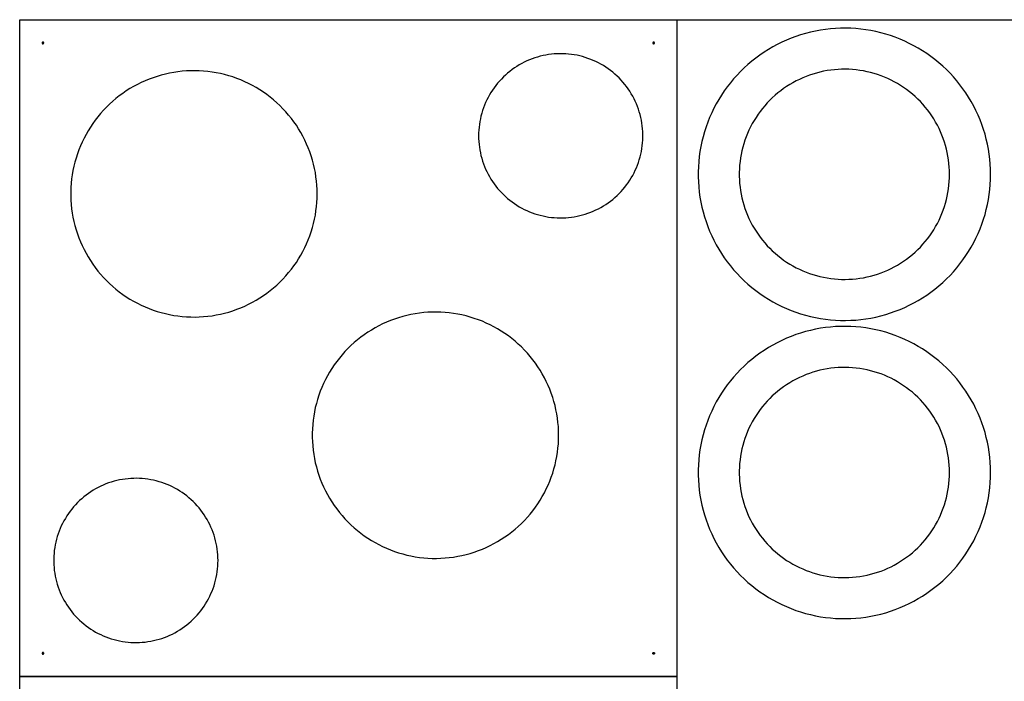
# Model space of a CAD drawing. Header units: millimetres. Extents: x 0 to 120, y 0 to 80.
# Tile 3 of 5: x 0 to 60, y 40 to 80. Entities that reach past the tile are written whole.
import ezdxf

# ---------------------------------------------------------------- set-up
doc = ezdxf.new("R2010")
doc.units = ezdxf.units.MM
doc.header["$MEASUREMENT"] = 0
doc.layers.add('Default', color=18, linetype='Continuous', true_color=0x000000)

msp = doc.modelspace()

# ---------------------------------------------------------------- linework, layer by layer
at = {"layer": 'Default'}
for points in [[(0, 40), (0, 80), (40, 80), (40, 40), (0, 40)], [(0, 40), (0, 80), (40, 80), (40, 40), (0, 40)], [(120, 0), (0, 0), (0, 80), (120, 80), (120, 0)], [(59.094, 70.584), (59.088, 70.893), (59.072, 71.201), (59.046, 71.509), (59.008, 71.815), (58.96, 72.121), (58.901, 72.424), (58.832, 72.725), (58.753, 73.024), (58.663, 73.319), (58.563, 73.611), (58.453, 73.9), (58.333, 74.185), (58.203, 74.465), (58.063, 74.741), (57.914, 75.011), (57.756, 75.277), (57.589, 75.536), (57.412, 75.79), (57.227, 76.037), (57.034, 76.278), (56.832, 76.512), (56.622, 76.739), (56.405, 76.958), (56.18, 77.17), (55.947, 77.374), (55.708, 77.569), (55.463, 77.757), (55.21, 77.935), (54.952, 78.105), (54.688, 78.265), (54.419, 78.417), (54.145, 78.559), (53.865, 78.691), (53.582, 78.814), (53.294, 78.926), (53.003, 79.029), (52.708, 79.121), (52.41, 79.203), (52.11, 79.275), (51.807, 79.336), (51.502, 79.387), (51.196, 79.427), (50.888, 79.456), (50.58, 79.475), (50.271, 79.483), (49.962, 79.481), (49.653, 79.467), (49.345, 79.443), (49.039, 79.408), (48.733, 79.363), (48.429, 79.307), (48.127, 79.24), (47.828, 79.163), (47.532, 79.076), (47.239, 78.979), (46.949, 78.871), (46.663, 78.753), (46.382, 78.626), (46.105, 78.489), (45.833, 78.342), (45.567, 78.186), (45.306, 78.021), (45.05, 77.847), (44.801, 77.664), (44.559, 77.473), (44.323, 77.273), (44.095, 77.065), (43.873, 76.85), (43.66, 76.626), (43.454, 76.396), (43.256, 76.159), (43.067, 75.914), (42.886, 75.664), (42.714, 75.407), (42.551, 75.145), (42.398, 74.877), (42.253, 74.603), (42.119, 74.325), (41.994, 74.043), (41.879, 73.756), (41.773, 73.466), (41.678, 73.172), (41.594, 72.875), (41.519, 72.575), (41.456, 72.273), (41.402, 71.968), (41.359, 71.662), (41.327, 71.355), (41.306, 71.047), (41.295, 70.738), (41.295, 70.429), (41.306, 70.12), (41.327, 69.812), (41.359, 69.505), (41.402, 69.199), (41.456, 68.895), (41.519, 68.592), (41.594, 68.293), (41.678, 67.995), (41.773, 67.701), (41.879, 67.411), (41.994, 67.124), (42.119, 66.842), (42.253, 66.564), (42.398, 66.291), (42.551, 66.023), (42.714, 65.76), (42.886, 65.503), (43.067, 65.253), (43.256, 65.009), (43.454, 64.771), (43.66, 64.541), (43.873, 64.318), (44.095, 64.102), (44.323, 63.894), (44.559, 63.695), (44.801, 63.503), (45.05, 63.32), (45.306, 63.146), (45.567, 62.981), (45.833, 62.825), (46.105, 62.678), (46.382, 62.541), (46.663, 62.414), (46.949, 62.296), (47.239, 62.189), (47.532, 62.091), (47.828, 62.004), (48.127, 61.927), (48.429, 61.86), (48.733, 61.804), (49.039, 61.759), (49.345, 61.724), (49.653, 61.7), (49.962, 61.687), (50.271, 61.684), (50.58, 61.692), (50.888, 61.711), (51.196, 61.74), (51.502, 61.78), (51.807, 61.831), (52.11, 61.892), (52.41, 61.964), (52.708, 62.046), (53.003, 62.139), (53.294, 62.241), (53.582, 62.354), (53.865, 62.476), (54.145, 62.609), (54.419, 62.751), (54.688, 62.902), (54.952, 63.062), (55.21, 63.232), (55.463, 63.411), (55.708, 63.598), (55.947, 63.793), (56.18, 63.997), (56.405, 64.209), (56.622, 64.428), (56.832, 64.655), (57.034, 64.889), (57.227, 65.13), (57.412, 65.377), (57.589, 65.631), (57.756, 65.891), (57.914, 66.156), (58.063, 66.427), (58.203, 66.702), (58.333, 66.983), (58.453, 67.267), (58.563, 67.556), (58.663, 67.848), (58.753, 68.144), (58.832, 68.442), (58.901, 68.743), (58.96, 69.047), (59.008, 69.352), (59.046, 69.658), (59.072, 69.966), (59.088, 70.275), (59.094, 70.584)], [(1.464, 78.586), (1.464, 78.588), (1.464, 78.589), (1.464, 78.591), (1.464, 78.593), (1.463, 78.594), (1.463, 78.596), (1.463, 78.598), (1.462, 78.599), (1.462, 78.601), (1.461, 78.603), (1.461, 78.604), (1.46, 78.606), (1.459, 78.608), (1.458, 78.609), (1.458, 78.611), (1.457, 78.612), (1.456, 78.614), (1.455, 78.615), (1.454, 78.616), (1.453, 78.618), (1.452, 78.619), (1.45, 78.62), (1.449, 78.622), (1.448, 78.623), (1.447, 78.624), (1.445, 78.625), (1.444, 78.626), (1.442, 78.627), (1.441, 78.628), (1.439, 78.629), (1.438, 78.63), (1.436, 78.631), (1.435, 78.631), (1.433, 78.632), (1.432, 78.633), (1.43, 78.633), (1.428, 78.634), (1.427, 78.634), (1.425, 78.635), (1.423, 78.635), (1.422, 78.635), (1.42, 78.635), (1.418, 78.636), (1.416, 78.636), (1.415, 78.636), (1.413, 78.636), (1.411, 78.636), (1.409, 78.636), (1.408, 78.635), (1.406, 78.635), (1.404, 78.635), (1.403, 78.634), (1.401, 78.634), (1.399, 78.633), (1.398, 78.633), (1.396, 78.632), (1.394, 78.632), (1.393, 78.631), (1.391, 78.63), (1.39, 78.629), (1.388, 78.628), (1.387, 78.628), (1.385, 78.627), (1.384, 78.626), (1.383, 78.624), (1.381, 78.623), (1.38, 78.622), (1.379, 78.621), (1.378, 78.62), (1.376, 78.618), (1.375, 78.617), (1.374, 78.616), (1.373, 78.614), (1.372, 78.613), (1.371, 78.611), (1.37, 78.61), (1.37, 78.608), (1.369, 78.607), (1.368, 78.605), (1.367, 78.604), (1.367, 78.602), (1.366, 78.6), (1.366, 78.599), (1.365, 78.597), (1.365, 78.595), (1.365, 78.594), (1.365, 78.592), (1.364, 78.59), (1.364, 78.588), (1.364, 78.587), (1.364, 78.585), (1.364, 78.583), (1.364, 78.581), (1.365, 78.58), (1.365, 78.578), (1.365, 78.576), (1.365, 78.575), (1.366, 78.573), (1.366, 78.571), (1.367, 78.57), (1.367, 78.568), (1.368, 78.566), (1.369, 78.565), (1.37, 78.563), (1.37, 78.562), (1.371, 78.56), (1.372, 78.559), (1.373, 78.557), (1.374, 78.556), (1.375, 78.554), (1.376, 78.553), (1.378, 78.552), (1.379, 78.551), (1.38, 78.549), (1.381, 78.548), (1.383, 78.547), (1.384, 78.546), (1.385, 78.545), (1.387, 78.544), (1.388, 78.543), (1.39, 78.542), (1.391, 78.541), (1.393, 78.541), (1.394, 78.54), (1.396, 78.539), (1.398, 78.539), (1.399, 78.538), (1.401, 78.538), (1.403, 78.537), (1.404, 78.537), (1.406, 78.536), (1.408, 78.536), (1.409, 78.536), (1.411, 78.536), (1.413, 78.536), (1.415, 78.536), (1.416, 78.536), (1.418, 78.536), (1.42, 78.536), (1.422, 78.536), (1.423, 78.537), (1.425, 78.537), (1.427, 78.537), (1.428, 78.538), (1.43, 78.538), (1.432, 78.539), (1.433, 78.54), (1.435, 78.54), (1.436, 78.541), (1.438, 78.542), (1.439, 78.543), (1.441, 78.544), (1.442, 78.544), (1.444, 78.545), (1.445, 78.547), (1.447, 78.548), (1.448, 78.549), (1.449, 78.55), (1.45, 78.551), (1.452, 78.552), (1.453, 78.554), (1.454, 78.555), (1.455, 78.557), (1.456, 78.558), (1.457, 78.559), (1.458, 78.561), (1.458, 78.562), (1.459, 78.564), (1.46, 78.566), (1.461, 78.567), (1.461, 78.569), (1.462, 78.57), (1.462, 78.572), (1.463, 78.574), (1.463, 78.575), (1.463, 78.577), (1.464, 78.579), (1.464, 78.581), (1.464, 78.582), (1.464, 78.584), (1.464, 78.586)], [(1.464, 78.586), (1.464, 78.588), (1.464, 78.589), (1.464, 78.591), (1.464, 78.593), (1.463, 78.594), (1.463, 78.596), (1.463, 78.598), (1.462, 78.599), (1.462, 78.601), (1.461, 78.603), (1.461, 78.604), (1.46, 78.606), (1.459, 78.608), (1.458, 78.609), (1.458, 78.611), (1.457, 78.612), (1.456, 78.614), (1.455, 78.615), (1.454, 78.616), (1.453, 78.618), (1.452, 78.619), (1.45, 78.62), (1.449, 78.622), (1.448, 78.623), (1.447, 78.624), (1.445, 78.625), (1.444, 78.626), (1.442, 78.627), (1.441, 78.628), (1.439, 78.629), (1.438, 78.63), (1.436, 78.631), (1.435, 78.631), (1.433, 78.632), (1.432, 78.633), (1.43, 78.633), (1.428, 78.634), (1.427, 78.634), (1.425, 78.635), (1.423, 78.635), (1.422, 78.635), (1.42, 78.635), (1.418, 78.636), (1.416, 78.636), (1.415, 78.636), (1.413, 78.636), (1.411, 78.636), (1.409, 78.636), (1.408, 78.635), (1.406, 78.635), (1.404, 78.635), (1.403, 78.634), (1.401, 78.634), (1.399, 78.633), (1.398, 78.633), (1.396, 78.632), (1.394, 78.632), (1.393, 78.631), (1.391, 78.63), (1.39, 78.629), (1.388, 78.628), (1.387, 78.628), (1.385, 78.627), (1.384, 78.626), (1.383, 78.624), (1.381, 78.623), (1.38, 78.622), (1.379, 78.621), (1.378, 78.62), (1.376, 78.618), (1.375, 78.617), (1.374, 78.616), (1.373, 78.614), (1.372, 78.613), (1.371, 78.611), (1.37, 78.61), (1.37, 78.608), (1.369, 78.607), (1.368, 78.605), (1.367, 78.604), (1.367, 78.602), (1.366, 78.6), (1.366, 78.599), (1.365, 78.597), (1.365, 78.595), (1.365, 78.594), (1.365, 78.592), (1.364, 78.59), (1.364, 78.588), (1.364, 78.587), (1.364, 78.585), (1.364, 78.583), (1.364, 78.581), (1.365, 78.58), (1.365, 78.578), (1.365, 78.576), (1.365, 78.575), (1.366, 78.573), (1.366, 78.571), (1.367, 78.57), (1.367, 78.568), (1.368, 78.566), (1.369, 78.565), (1.37, 78.563), (1.37, 78.562), (1.371, 78.56), (1.372, 78.559), (1.373, 78.557), (1.374, 78.556), (1.375, 78.554), (1.376, 78.553), (1.378, 78.552), (1.379, 78.551), (1.38, 78.549), (1.381, 78.548), (1.383, 78.547), (1.384, 78.546), (1.385, 78.545), (1.387, 78.544), (1.388, 78.543), (1.39, 78.542), (1.391, 78.541), (1.393, 78.541), (1.394, 78.54), (1.396, 78.539), (1.398, 78.539), (1.399, 78.538), (1.401, 78.538), (1.403, 78.537), (1.404, 78.537), (1.406, 78.536), (1.408, 78.536), (1.409, 78.536), (1.411, 78.536), (1.413, 78.536), (1.415, 78.536), (1.416, 78.536), (1.418, 78.536), (1.42, 78.536), (1.422, 78.536), (1.423, 78.537), (1.425, 78.537), (1.427, 78.537), (1.428, 78.538), (1.43, 78.538), (1.432, 78.539), (1.433, 78.54), (1.435, 78.54), (1.436, 78.541), (1.438, 78.542), (1.439, 78.543), (1.441, 78.544), (1.442, 78.544), (1.444, 78.545), (1.445, 78.547), (1.447, 78.548), (1.448, 78.549), (1.449, 78.55), (1.45, 78.551), (1.452, 78.552), (1.453, 78.554), (1.454, 78.555), (1.455, 78.557), (1.456, 78.558), (1.457, 78.559), (1.458, 78.561), (1.458, 78.562), (1.459, 78.564), (1.46, 78.566), (1.461, 78.567), (1.461, 78.569), (1.462, 78.57), (1.462, 78.572), (1.463, 78.574), (1.463, 78.575), (1.463, 78.577), (1.464, 78.579), (1.464, 78.581), (1.464, 78.582), (1.464, 78.584), (1.464, 78.586)], [(38.636, 78.586), (38.636, 78.588), (38.636, 78.589), (38.636, 78.591), (38.635, 78.593), (38.635, 78.594), (38.635, 78.596), (38.634, 78.598), (38.634, 78.599), (38.633, 78.601), (38.633, 78.603), (38.632, 78.604), (38.632, 78.606), (38.631, 78.608), (38.63, 78.609), (38.629, 78.611), (38.628, 78.612), (38.627, 78.614), (38.626, 78.615), (38.625, 78.616), (38.624, 78.618), (38.623, 78.619), (38.622, 78.62), (38.621, 78.622), (38.619, 78.623), (38.618, 78.624), (38.617, 78.625), (38.615, 78.626), (38.614, 78.627), (38.613, 78.628), (38.611, 78.629), (38.61, 78.63), (38.608, 78.631), (38.606, 78.631), (38.605, 78.632), (38.603, 78.633), (38.602, 78.633), (38.6, 78.634), (38.598, 78.634), (38.597, 78.635), (38.595, 78.635), (38.593, 78.635), (38.591, 78.635), (38.59, 78.636), (38.588, 78.636), (38.586, 78.636), (38.584, 78.636), (38.583, 78.636), (38.581, 78.636), (38.579, 78.635), (38.578, 78.635), (38.576, 78.635), (38.574, 78.634), (38.572, 78.634), (38.571, 78.633), (38.569, 78.633), (38.568, 78.632), (38.566, 78.632), (38.564, 78.631), (38.563, 78.63), (38.561, 78.629), (38.56, 78.628), (38.558, 78.628), (38.557, 78.627), (38.555, 78.626), (38.554, 78.624), (38.553, 78.623), (38.552, 78.622), (38.55, 78.621), (38.549, 78.62), (38.548, 78.618), (38.547, 78.617), (38.546, 78.616), (38.545, 78.614), (38.544, 78.613), (38.543, 78.611), (38.542, 78.61), (38.541, 78.608), (38.54, 78.607), (38.54, 78.605), (38.539, 78.604), (38.538, 78.602), (38.538, 78.6), (38.537, 78.599), (38.537, 78.597), (38.537, 78.595), (38.536, 78.594), (38.536, 78.592), (38.536, 78.59), (38.536, 78.588), (38.536, 78.587), (38.536, 78.585), (38.536, 78.583), (38.536, 78.581), (38.536, 78.58), (38.536, 78.578), (38.537, 78.576), (38.537, 78.575), (38.537, 78.573), (38.538, 78.571), (38.538, 78.57), (38.539, 78.568), (38.54, 78.566), (38.54, 78.565), (38.541, 78.563), (38.542, 78.562), (38.543, 78.56), (38.544, 78.559), (38.545, 78.557), (38.546, 78.556), (38.547, 78.554), (38.548, 78.553), (38.549, 78.552), (38.55, 78.551), (38.552, 78.549), (38.553, 78.548), (38.554, 78.547), (38.555, 78.546), (38.557, 78.545), (38.558, 78.544), (38.56, 78.543), (38.561, 78.542), (38.563, 78.541), (38.564, 78.541), (38.566, 78.54), (38.568, 78.539), (38.569, 78.539), (38.571, 78.538), (38.572, 78.538), (38.574, 78.537), (38.576, 78.537), (38.578, 78.536), (38.579, 78.536), (38.581, 78.536), (38.583, 78.536), (38.584, 78.536), (38.586, 78.536), (38.588, 78.536), (38.59, 78.536), (38.591, 78.536), (38.593, 78.536), (38.595, 78.537), (38.597, 78.537), (38.598, 78.537), (38.6, 78.538), (38.602, 78.538), (38.603, 78.539), (38.605, 78.54), (38.606, 78.54), (38.608, 78.541), (38.61, 78.542), (38.611, 78.543), (38.613, 78.544), (38.614, 78.544), (38.615, 78.545), (38.617, 78.547), (38.618, 78.548), (38.619, 78.549), (38.621, 78.55), (38.622, 78.551), (38.623, 78.552), (38.624, 78.554), (38.625, 78.555), (38.626, 78.557), (38.627, 78.558), (38.628, 78.559), (38.629, 78.561), (38.63, 78.562), (38.631, 78.564), (38.632, 78.566), (38.632, 78.567), (38.633, 78.569), (38.633, 78.57), (38.634, 78.572), (38.634, 78.574), (38.635, 78.575), (38.635, 78.577), (38.635, 78.579), (38.636, 78.581), (38.636, 78.582), (38.636, 78.584), (38.636, 78.586)], [(27.929, 72.929), (27.932, 72.755), (27.941, 72.582), (27.956, 72.409), (27.977, 72.237), (28.004, 72.065), (28.037, 71.895), (28.076, 71.726), (28.121, 71.558), (28.171, 71.392), (28.227, 71.228), (28.289, 71.066), (28.357, 70.906), (28.429, 70.748), (28.508, 70.594), (28.592, 70.441), (28.681, 70.292), (28.775, 70.147), (28.874, 70.004), (28.978, 69.865), (29.086, 69.73), (29.2, 69.598), (29.318, 69.471), (29.44, 69.348), (29.566, 69.229), (29.697, 69.114), (29.831, 69.004), (29.969, 68.899), (30.111, 68.799), (30.256, 68.704), (30.404, 68.613), (30.555, 68.528), (30.709, 68.449), (30.866, 68.374), (31.026, 68.305), (31.187, 68.242), (31.351, 68.184), (31.516, 68.133), (31.684, 68.086), (31.853, 68.046), (32.023, 68.012), (32.194, 67.983), (32.366, 67.961), (32.539, 67.944), (32.712, 67.934), (32.886, 67.929), (33.059, 67.931), (33.232, 67.938), (33.406, 67.952), (33.578, 67.971), (33.75, 67.997), (33.92, 68.028), (34.09, 68.066), (34.258, 68.109), (34.424, 68.158), (34.589, 68.213), (34.752, 68.273), (34.912, 68.339), (35.07, 68.411), (35.226, 68.488), (35.379, 68.57), (35.528, 68.658), (35.675, 68.751), (35.818, 68.848), (35.958, 68.951), (36.095, 69.059), (36.227, 69.171), (36.355, 69.288), (36.48, 69.409), (36.6, 69.534), (36.715, 69.664), (36.826, 69.797), (36.933, 69.934), (37.034, 70.075), (37.131, 70.219), (37.222, 70.367), (37.309, 70.517), (37.39, 70.671), (37.466, 70.827), (37.536, 70.985), (37.6, 71.147), (37.659, 71.31), (37.713, 71.475), (37.76, 71.642), (37.802, 71.81), (37.838, 71.98), (37.868, 72.151), (37.892, 72.323), (37.91, 72.496), (37.922, 72.669), (37.928, 72.842), (37.928, 73.016), (37.922, 73.189), (37.91, 73.362), (37.892, 73.535), (37.868, 73.707), (37.838, 73.878), (37.802, 74.048), (37.76, 74.216), (37.713, 74.383), (37.659, 74.548), (37.6, 74.711), (37.536, 74.872), (37.466, 75.031), (37.39, 75.187), (37.309, 75.341), (37.222, 75.491), (37.131, 75.639), (37.034, 75.783), (36.933, 75.924), (36.826, 76.061), (36.715, 76.194), (36.6, 76.324), (36.48, 76.449), (36.355, 76.57), (36.227, 76.687), (36.095, 76.799), (35.958, 76.907), (35.818, 77.009), (35.675, 77.107), (35.528, 77.2), (35.379, 77.288), (35.226, 77.37), (35.07, 77.447), (34.912, 77.519), (34.752, 77.585), (34.589, 77.645), (34.424, 77.7), (34.258, 77.749), (34.09, 77.792), (33.92, 77.83), (33.75, 77.861), (33.578, 77.887), (33.406, 77.906), (33.232, 77.92), (33.059, 77.927), (32.886, 77.929), (32.712, 77.924), (32.539, 77.914), (32.366, 77.897), (32.194, 77.875), (32.023, 77.846), (31.853, 77.812), (31.684, 77.771), (31.516, 77.725), (31.351, 77.673), (31.187, 77.616), (31.026, 77.552), (30.866, 77.484), (30.709, 77.409), (30.555, 77.33), (30.404, 77.245), (30.256, 77.154), (30.111, 77.059), (29.969, 76.959), (29.831, 76.854), (29.697, 76.744), (29.566, 76.629), (29.44, 76.51), (29.318, 76.387), (29.2, 76.26), (29.086, 76.128), (28.978, 75.993), (28.874, 75.854), (28.775, 75.711), (28.681, 75.565), (28.592, 75.416), (28.508, 75.264), (28.429, 75.11), (28.357, 74.952), (28.289, 74.792), (28.227, 74.63), (28.171, 74.466), (28.121, 74.3), (28.076, 74.132), (28.037, 73.963), (28.004, 73.792), (27.977, 73.621), (27.956, 73.449), (27.941, 73.276), (27.932, 73.102), (27.929, 72.929)], [(18.107, 69.393), (18.102, 69.654), (18.089, 69.914), (18.066, 70.173), (18.034, 70.431), (17.994, 70.689), (17.945, 70.944), (17.886, 71.198), (17.819, 71.45), (17.744, 71.699), (17.659, 71.945), (17.566, 72.188), (17.465, 72.428), (17.356, 72.664), (17.238, 72.897), (17.113, 73.125), (16.979, 73.348), (16.838, 73.567), (16.689, 73.781), (16.534, 73.989), (16.37, 74.192), (16.2, 74.389), (16.024, 74.58), (15.84, 74.765), (15.651, 74.944), (15.455, 75.115), (15.254, 75.28), (15.047, 75.438), (14.834, 75.588), (14.617, 75.731), (14.394, 75.867), (14.167, 75.994), (13.936, 76.114), (13.701, 76.225), (13.462, 76.329), (13.219, 76.424), (12.974, 76.51), (12.725, 76.588), (12.474, 76.657), (12.221, 76.718), (11.966, 76.769), (11.709, 76.812), (11.451, 76.846), (11.192, 76.871), (10.932, 76.886), (10.672, 76.893), (10.411, 76.891), (10.151, 76.88), (9.892, 76.859), (9.633, 76.83), (9.376, 76.792), (9.119, 76.744), (8.865, 76.688), (8.613, 76.624), (8.363, 76.55), (8.116, 76.468), (7.872, 76.377), (7.632, 76.278), (7.394, 76.171), (7.161, 76.055), (6.932, 75.932), (6.707, 75.8), (6.487, 75.661), (6.272, 75.514), (6.062, 75.36), (5.858, 75.199), (5.659, 75.03), (5.467, 74.855), (5.28, 74.674), (5.1, 74.486), (4.927, 74.291), (4.76, 74.091), (4.601, 73.886), (4.448, 73.674), (4.304, 73.458), (4.166, 73.237), (4.037, 73.011), (3.915, 72.781), (3.802, 72.547), (3.696, 72.309), (3.599, 72.067), (3.511, 71.822), (3.431, 71.574), (3.359, 71.324), (3.297, 71.071), (3.243, 70.817), (3.198, 70.56), (3.162, 70.302), (3.135, 70.043), (3.117, 69.784), (3.108, 69.524), (3.108, 69.263), (3.117, 69.003), (3.135, 68.743), (3.162, 68.484), (3.198, 68.227), (3.243, 67.97), (3.297, 67.715), (3.359, 67.463), (3.431, 67.212), (3.511, 66.965), (3.599, 66.72), (3.696, 66.478), (3.802, 66.24), (3.915, 66.006), (4.037, 65.776), (4.166, 65.55), (4.304, 65.329), (4.448, 65.112), (4.601, 64.901), (4.76, 64.695), (4.927, 64.495), (5.1, 64.301), (5.28, 64.113), (5.467, 63.931), (5.659, 63.756), (5.858, 63.588), (6.062, 63.427), (6.272, 63.273), (6.487, 63.126), (6.707, 62.987), (6.932, 62.855), (7.161, 62.732), (7.394, 62.616), (7.632, 62.509), (7.872, 62.41), (8.116, 62.319), (8.363, 62.237), (8.613, 62.163), (8.865, 62.098), (9.119, 62.042), (9.376, 61.995), (9.633, 61.957), (9.892, 61.928), (10.151, 61.907), (10.411, 61.896), (10.672, 61.894), (10.932, 61.9), (11.192, 61.916), (11.451, 61.941), (11.709, 61.975), (11.966, 62.018), (12.221, 62.069), (12.474, 62.13), (12.725, 62.199), (12.974, 62.277), (13.219, 62.363), (13.462, 62.458), (13.701, 62.561), (13.936, 62.673), (14.167, 62.792), (14.394, 62.92), (14.617, 63.055), (14.834, 63.198), (15.047, 63.349), (15.254, 63.507), (15.455, 63.671), (15.651, 63.843), (15.84, 64.022), (16.024, 64.206), (16.2, 64.398), (16.37, 64.595), (16.534, 64.798), (16.689, 65.006), (16.838, 65.22), (16.979, 65.439), (17.113, 65.662), (17.238, 65.89), (17.356, 66.123), (17.465, 66.359), (17.566, 66.599), (17.659, 66.842), (17.744, 67.088), (17.819, 67.337), (17.886, 67.589), (17.945, 67.843), (17.994, 68.098), (18.034, 68.355), (18.066, 68.614), (18.089, 68.873), (18.102, 69.133), (18.107, 69.393)], [(56.594, 70.584), (56.59, 70.806), (56.578, 71.028), (56.559, 71.249), (56.532, 71.469), (56.498, 71.689), (56.456, 71.907), (56.406, 72.124), (56.349, 72.338), (56.284, 72.551), (56.212, 72.761), (56.133, 72.969), (56.047, 73.173), (55.953, 73.375), (55.853, 73.573), (55.746, 73.768), (55.632, 73.958), (55.511, 74.145), (55.385, 74.327), (55.251, 74.505), (55.112, 74.679), (54.967, 74.847), (54.816, 75.01), (54.66, 75.168), (54.498, 75.32), (54.331, 75.466), (54.159, 75.607), (53.983, 75.742), (53.801, 75.87), (53.616, 75.992), (53.426, 76.108), (53.232, 76.216), (53.035, 76.318), (52.834, 76.414), (52.63, 76.502), (52.423, 76.583), (52.214, 76.657), (52.002, 76.723), (51.788, 76.782), (51.572, 76.834), (51.354, 76.878), (51.135, 76.914), (50.914, 76.943), (50.693, 76.964), (50.471, 76.978), (50.249, 76.983), (50.027, 76.981), (49.805, 76.972), (49.584, 76.954), (49.363, 76.929), (49.143, 76.897), (48.925, 76.857), (48.708, 76.809), (48.493, 76.753), (48.28, 76.691), (48.069, 76.621), (47.861, 76.543), (47.655, 76.459), (47.453, 76.367), (47.254, 76.268), (47.058, 76.163), (46.866, 76.051), (46.679, 75.932), (46.495, 75.807), (46.316, 75.675), (46.142, 75.537), (45.972, 75.394), (45.808, 75.244), (45.649, 75.089), (45.495, 74.929), (45.347, 74.763), (45.205, 74.593), (45.069, 74.417), (44.939, 74.237), (44.815, 74.052), (44.698, 73.863), (44.588, 73.671), (44.484, 73.474), (44.387, 73.274), (44.297, 73.071), (44.214, 72.865), (44.139, 72.656), (44.07, 72.445), (44.01, 72.231), (43.956, 72.015), (43.91, 71.798), (43.872, 71.579), (43.841, 71.359), (43.818, 71.138), (43.802, 70.917), (43.795, 70.695), (43.795, 70.473), (43.802, 70.251), (43.818, 70.029), (43.841, 69.808), (43.872, 69.588), (43.91, 69.369), (43.956, 69.152), (44.01, 68.936), (44.07, 68.722), (44.139, 68.511), (44.214, 68.302), (44.297, 68.096), (44.387, 67.893), (44.484, 67.693), (44.588, 67.497), (44.698, 67.304), (44.815, 67.115), (44.939, 66.93), (45.069, 66.75), (45.205, 66.575), (45.347, 66.404), (45.495, 66.238), (45.649, 66.078), (45.808, 65.923), (45.972, 65.773), (46.142, 65.63), (46.316, 65.492), (46.495, 65.361), (46.679, 65.235), (46.866, 65.117), (47.058, 65.004), (47.254, 64.899), (47.453, 64.8), (47.655, 64.709), (47.861, 64.624), (48.069, 64.547), (48.28, 64.477), (48.493, 64.414), (48.708, 64.359), (48.925, 64.311), (49.143, 64.27), (49.363, 64.238), (49.584, 64.213), (49.805, 64.195), (50.027, 64.186), (50.249, 64.184), (50.471, 64.19), (50.693, 64.203), (50.914, 64.224), (51.135, 64.253), (51.354, 64.29), (51.572, 64.334), (51.788, 64.385), (52.002, 64.444), (52.214, 64.511), (52.423, 64.585), (52.63, 64.666), (52.834, 64.754), (53.035, 64.849), (53.232, 64.951), (53.426, 65.06), (53.616, 65.175), (53.801, 65.297), (53.983, 65.426), (54.159, 65.56), (54.331, 65.701), (54.498, 65.847), (54.66, 66), (54.816, 66.157), (54.967, 66.32), (55.112, 66.489), (55.251, 66.662), (55.385, 66.84), (55.511, 67.022), (55.632, 67.209), (55.746, 67.4), (55.853, 67.594), (55.953, 67.792), (56.047, 67.994), (56.133, 68.199), (56.212, 68.406), (56.284, 68.616), (56.349, 68.829), (56.406, 69.044), (56.456, 69.26), (56.498, 69.478), (56.532, 69.698), (56.559, 69.918), (56.578, 70.14), (56.59, 70.362), (56.594, 70.584)], [(32.803, 54.697), (32.799, 54.957), (32.785, 55.217), (32.763, 55.476), (32.731, 55.735), (32.691, 55.992), (32.641, 56.248), (32.583, 56.501), (32.516, 56.753), (32.44, 57.002), (32.356, 57.248), (32.263, 57.491), (32.162, 57.731), (32.052, 57.968), (31.935, 58.2), (31.809, 58.428), (31.676, 58.651), (31.535, 58.87), (31.386, 59.084), (31.23, 59.292), (31.067, 59.495), (30.897, 59.693), (30.72, 59.884), (30.537, 60.069), (30.348, 60.247), (30.152, 60.419), (29.95, 60.584), (29.743, 60.741), (29.531, 60.892), (29.313, 61.035), (29.091, 61.17), (28.864, 61.298), (28.633, 61.417), (28.397, 61.529), (28.158, 61.632), (27.916, 61.727), (27.67, 61.813), (27.422, 61.891), (27.171, 61.96), (26.918, 62.021), (26.663, 62.072), (26.406, 62.115), (26.148, 62.149), (25.888, 62.174), (25.629, 62.19), (25.368, 62.196), (25.108, 62.194), (24.848, 62.183), (24.588, 62.163), (24.33, 62.133), (24.072, 62.095), (23.816, 62.048), (23.562, 61.992), (23.31, 61.927), (23.06, 61.853), (22.813, 61.771), (22.569, 61.681), (22.328, 61.581), (22.091, 61.474), (21.858, 61.358), (21.629, 61.235), (21.404, 61.103), (21.184, 60.964), (20.969, 60.817), (20.759, 60.663), (20.555, 60.502), (20.356, 60.334), (20.164, 60.159), (19.977, 59.977), (19.797, 59.789), (19.624, 59.595), (19.457, 59.395), (19.297, 59.189), (19.145, 58.978), (19, 58.761), (18.863, 58.54), (18.734, 58.314), (18.612, 58.084), (18.498, 57.85), (18.393, 57.612), (18.296, 57.37), (18.207, 57.125), (18.127, 56.878), (18.056, 56.627), (17.993, 56.375), (17.94, 56.12), (17.895, 55.864), (17.859, 55.606), (17.832, 55.347), (17.813, 55.087), (17.804, 54.827), (17.804, 54.567), (17.813, 54.306), (17.832, 54.047), (17.859, 53.788), (17.895, 53.53), (17.94, 53.273), (17.993, 53.019), (18.056, 52.766), (18.127, 52.516), (18.207, 52.268), (18.296, 52.023), (18.393, 51.782), (18.498, 51.543), (18.612, 51.309), (18.734, 51.079), (18.863, 50.853), (19, 50.632), (19.145, 50.416), (19.297, 50.204), (19.457, 49.999), (19.624, 49.799), (19.797, 49.604), (19.977, 49.416), (20.164, 49.235), (20.356, 49.06), (20.555, 48.891), (20.759, 48.73), (20.969, 48.576), (21.184, 48.429), (21.404, 48.29), (21.629, 48.159), (21.858, 48.035), (22.091, 47.919), (22.328, 47.812), (22.569, 47.713), (22.813, 47.622), (23.06, 47.54), (23.31, 47.466), (23.562, 47.402), (23.816, 47.346), (24.072, 47.298), (24.33, 47.26), (24.588, 47.231), (24.848, 47.211), (25.108, 47.199), (25.368, 47.197), (25.629, 47.204), (25.888, 47.22), (26.148, 47.244), (26.406, 47.278), (26.663, 47.321), (26.918, 47.373), (27.171, 47.433), (27.422, 47.502), (27.67, 47.58), (27.916, 47.666), (28.158, 47.761), (28.397, 47.865), (28.633, 47.976), (28.864, 48.096), (29.091, 48.223), (29.313, 48.359), (29.531, 48.502), (29.743, 48.652), (29.95, 48.81), (30.152, 48.975), (30.348, 49.146), (30.537, 49.325), (30.72, 49.51), (30.897, 49.701), (31.067, 49.898), (31.23, 50.101), (31.386, 50.309), (31.535, 50.523), (31.676, 50.742), (31.809, 50.966), (31.935, 51.194), (32.052, 51.426), (32.162, 51.662), (32.263, 51.902), (32.356, 52.145), (32.44, 52.391), (32.516, 52.641), (32.583, 52.892), (32.641, 53.146), (32.691, 53.401), (32.731, 53.659), (32.763, 53.917), (32.785, 54.176), (32.799, 54.436), (32.803, 54.697)], [(59.094, 52.426), (59.088, 52.735), (59.072, 53.043), (59.046, 53.351), (59.008, 53.658), (58.96, 53.963), (58.901, 54.266), (58.832, 54.567), (58.753, 54.866), (58.663, 55.161), (58.563, 55.454), (58.453, 55.742), (58.333, 56.027), (58.203, 56.307), (58.063, 56.583), (57.914, 56.853), (57.756, 57.119), (57.589, 57.378), (57.412, 57.632), (57.227, 57.879), (57.034, 58.12), (56.832, 58.354), (56.622, 58.581), (56.405, 58.8), (56.18, 59.012), (55.947, 59.216), (55.708, 59.411), (55.463, 59.599), (55.21, 59.777), (54.952, 59.947), (54.688, 60.107), (54.419, 60.259), (54.145, 60.401), (53.865, 60.533), (53.582, 60.656), (53.294, 60.768), (53.003, 60.871), (52.708, 60.963), (52.41, 61.045), (52.11, 61.117), (51.807, 61.178), (51.502, 61.229), (51.196, 61.269), (50.888, 61.299), (50.58, 61.317), (50.271, 61.325), (49.962, 61.323), (49.653, 61.309), (49.345, 61.285), (49.039, 61.25), (48.733, 61.205), (48.429, 61.149), (48.127, 61.083), (47.828, 61.006), (47.532, 60.918), (47.239, 60.821), (46.949, 60.713), (46.663, 60.596), (46.382, 60.468), (46.105, 60.331), (45.833, 60.184), (45.567, 60.028), (45.306, 59.863), (45.05, 59.689), (44.801, 59.506), (44.559, 59.315), (44.323, 59.115), (44.095, 58.907), (43.873, 58.692), (43.66, 58.468), (43.454, 58.238), (43.256, 58.001), (43.067, 57.756), (42.886, 57.506), (42.714, 57.249), (42.551, 56.987), (42.398, 56.719), (42.253, 56.446), (42.119, 56.168), (41.994, 55.885), (41.879, 55.598), (41.773, 55.308), (41.678, 55.014), (41.594, 54.717), (41.519, 54.417), (41.456, 54.115), (41.402, 53.81), (41.359, 53.504), (41.327, 53.197), (41.306, 52.889), (41.295, 52.58), (41.295, 52.271), (41.306, 51.962), (41.327, 51.654), (41.359, 51.347), (41.402, 51.041), (41.456, 50.737), (41.519, 50.435), (41.594, 50.135), (41.678, 49.838), (41.773, 49.544), (41.879, 49.253), (41.994, 48.966), (42.119, 48.684), (42.253, 48.406), (42.398, 48.133), (42.551, 47.865), (42.714, 47.602), (42.886, 47.346), (43.067, 47.095), (43.256, 46.851), (43.454, 46.613), (43.66, 46.383), (43.873, 46.16), (44.095, 45.944), (44.323, 45.736), (44.559, 45.537), (44.801, 45.345), (45.05, 45.162), (45.306, 44.988), (45.567, 44.823), (45.833, 44.667), (46.105, 44.52), (46.382, 44.383), (46.663, 44.256), (46.949, 44.138), (47.239, 44.031), (47.532, 43.933), (47.828, 43.846), (48.127, 43.769), (48.429, 43.702), (48.733, 43.646), (49.039, 43.601), (49.345, 43.566), (49.653, 43.542), (49.962, 43.529), (50.271, 43.526), (50.58, 43.534), (50.888, 43.553), (51.196, 43.582), (51.502, 43.622), (51.807, 43.673), (52.11, 43.734), (52.41, 43.806), (52.708, 43.888), (53.003, 43.981), (53.294, 44.083), (53.582, 44.196), (53.865, 44.318), (54.145, 44.451), (54.419, 44.593), (54.688, 44.744), (54.952, 44.905), (55.21, 45.074), (55.463, 45.253), (55.708, 45.44), (55.947, 45.636), (56.18, 45.839), (56.405, 46.051), (56.622, 46.27), (56.832, 46.497), (57.034, 46.731), (57.227, 46.972), (57.412, 47.219), (57.589, 47.473), (57.756, 47.733), (57.914, 47.998), (58.063, 48.269), (58.203, 48.544), (58.333, 48.825), (58.453, 49.109), (58.563, 49.398), (58.663, 49.69), (58.753, 49.986), (58.832, 50.284), (58.901, 50.585), (58.96, 50.889), (59.008, 51.194), (59.046, 51.501), (59.072, 51.808), (59.088, 52.117), (59.094, 52.426)], [(56.594, 52.426), (56.59, 52.648), (56.578, 52.87), (56.559, 53.091), (56.532, 53.312), (56.498, 53.531), (56.456, 53.749), (56.406, 53.966), (56.349, 54.18), (56.284, 54.393), (56.212, 54.603), (56.133, 54.811), (56.047, 55.015), (55.953, 55.217), (55.853, 55.415), (55.746, 55.61), (55.632, 55.8), (55.511, 55.987), (55.385, 56.17), (55.251, 56.347), (55.112, 56.521), (54.967, 56.689), (54.816, 56.852), (54.66, 57.01), (54.498, 57.162), (54.331, 57.309), (54.159, 57.449), (53.983, 57.584), (53.801, 57.712), (53.616, 57.834), (53.426, 57.95), (53.232, 58.059), (53.035, 58.161), (52.834, 58.256), (52.63, 58.344), (52.423, 58.425), (52.214, 58.499), (52.002, 58.565), (51.788, 58.624), (51.572, 58.676), (51.354, 58.72), (51.135, 58.756), (50.914, 58.785), (50.693, 58.806), (50.471, 58.82), (50.249, 58.825), (50.027, 58.824), (49.805, 58.814), (49.584, 58.797), (49.363, 58.772), (49.143, 58.739), (48.925, 58.699), (48.708, 58.651), (48.493, 58.596), (48.28, 58.533), (48.069, 58.463), (47.861, 58.385), (47.655, 58.301), (47.453, 58.209), (47.254, 58.11), (47.058, 58.005), (46.866, 57.893), (46.679, 57.774), (46.495, 57.649), (46.316, 57.517), (46.142, 57.38), (45.972, 57.236), (45.808, 57.087), (45.649, 56.932), (45.495, 56.771), (45.347, 56.605), (45.205, 56.435), (45.069, 56.259), (44.939, 56.079), (44.815, 55.894), (44.698, 55.706), (44.588, 55.513), (44.484, 55.316), (44.387, 55.116), (44.297, 54.913), (44.214, 54.707), (44.139, 54.498), (44.07, 54.287), (44.01, 54.073), (43.956, 53.858), (43.91, 53.64), (43.872, 53.421), (43.841, 53.201), (43.818, 52.98), (43.802, 52.759), (43.795, 52.537), (43.795, 52.315), (43.802, 52.093), (43.818, 51.871), (43.841, 51.65), (43.872, 51.43), (43.91, 51.211), (43.956, 50.994), (44.01, 50.778), (44.07, 50.565), (44.139, 50.353), (44.214, 50.144), (44.297, 49.938), (44.387, 49.735), (44.484, 49.535), (44.588, 49.339), (44.698, 49.146), (44.815, 48.957), (44.939, 48.773), (45.069, 48.592), (45.205, 48.417), (45.347, 48.246), (45.495, 48.08), (45.649, 47.92), (45.808, 47.765), (45.972, 47.615), (46.142, 47.472), (46.316, 47.334), (46.495, 47.203), (46.679, 47.077), (46.866, 46.959), (47.058, 46.846), (47.254, 46.741), (47.453, 46.642), (47.655, 46.551), (47.861, 46.466), (48.069, 46.389), (48.28, 46.319), (48.493, 46.256), (48.708, 46.201), (48.925, 46.153), (49.143, 46.113), (49.363, 46.08), (49.584, 46.055), (49.805, 46.038), (50.027, 46.028), (50.249, 46.026), (50.471, 46.032), (50.693, 46.045), (50.914, 46.066), (51.135, 46.095), (51.354, 46.132), (51.572, 46.176), (51.788, 46.227), (52.002, 46.286), (52.214, 46.353), (52.423, 46.427), (52.63, 46.508), (52.834, 46.596), (53.035, 46.691), (53.232, 46.793), (53.426, 46.902), (53.616, 47.017), (53.801, 47.139), (53.983, 47.268), (54.159, 47.402), (54.331, 47.543), (54.498, 47.689), (54.66, 47.842), (54.816, 47.999), (54.967, 48.163), (55.112, 48.331), (55.251, 48.504), (55.385, 48.682), (55.511, 48.864), (55.632, 49.051), (55.746, 49.242), (55.853, 49.436), (55.953, 49.635), (56.047, 49.836), (56.133, 50.041), (56.212, 50.248), (56.284, 50.459), (56.349, 50.671), (56.406, 50.886), (56.456, 51.102), (56.498, 51.32), (56.532, 51.54), (56.559, 51.76), (56.578, 51.982), (56.59, 52.204), (56.594, 52.426)], [(12.071, 47.071), (12.068, 47.245), (12.059, 47.418), (12.044, 47.591), (12.023, 47.763), (11.996, 47.935), (11.963, 48.105), (11.924, 48.274), (11.879, 48.442), (11.829, 48.608), (11.773, 48.772), (11.711, 48.934), (11.643, 49.094), (11.571, 49.252), (11.492, 49.406), (11.408, 49.559), (11.319, 49.708), (11.225, 49.853), (11.126, 49.996), (11.022, 50.135), (10.914, 50.27), (10.8, 50.402), (10.682, 50.529), (10.56, 50.652), (10.434, 50.771), (10.303, 50.886), (10.169, 50.996), (10.031, 51.101), (9.889, 51.201), (9.744, 51.296), (9.596, 51.387), (9.445, 51.472), (9.291, 51.551), (9.134, 51.626), (8.974, 51.695), (8.813, 51.758), (8.649, 51.816), (8.484, 51.867), (8.316, 51.914), (8.147, 51.954), (7.977, 51.988), (7.806, 52.017), (7.634, 52.039), (7.461, 52.056), (7.288, 52.066), (7.114, 52.071), (6.941, 52.069), (6.768, 52.062), (6.594, 52.048), (6.422, 52.029), (6.25, 52.003), (6.08, 51.972), (5.91, 51.934), (5.742, 51.891), (5.576, 51.842), (5.411, 51.787), (5.248, 51.727), (5.088, 51.661), (4.93, 51.589), (4.774, 51.512), (4.621, 51.43), (4.472, 51.342), (4.325, 51.249), (4.182, 51.152), (4.042, 51.049), (3.905, 50.941), (3.773, 50.829), (3.645, 50.712), (3.52, 50.591), (3.4, 50.466), (3.285, 50.336), (3.174, 50.203), (3.067, 50.066), (2.966, 49.925), (2.869, 49.781), (2.778, 49.633), (2.691, 49.483), (2.61, 49.329), (2.534, 49.173), (2.464, 49.015), (2.4, 48.853), (2.341, 48.69), (2.287, 48.525), (2.24, 48.358), (2.198, 48.19), (2.162, 48.02), (2.132, 47.849), (2.108, 47.677), (2.09, 47.504), (2.078, 47.331), (2.072, 47.158), (2.072, 46.984), (2.078, 46.811), (2.09, 46.638), (2.108, 46.465), (2.132, 46.293), (2.162, 46.122), (2.198, 45.952), (2.24, 45.784), (2.287, 45.617), (2.341, 45.452), (2.4, 45.289), (2.464, 45.128), (2.534, 44.969), (2.61, 44.813), (2.691, 44.659), (2.778, 44.509), (2.869, 44.361), (2.966, 44.217), (3.067, 44.076), (3.174, 43.939), (3.285, 43.806), (3.4, 43.676), (3.52, 43.551), (3.645, 43.43), (3.773, 43.313), (3.905, 43.201), (4.042, 43.093), (4.182, 42.991), (4.325, 42.893), (4.472, 42.8), (4.621, 42.712), (4.774, 42.63), (4.93, 42.553), (5.088, 42.481), (5.248, 42.415), (5.411, 42.355), (5.576, 42.3), (5.742, 42.251), (5.91, 42.208), (6.08, 42.17), (6.25, 42.139), (6.422, 42.113), (6.594, 42.094), (6.768, 42.08), (6.941, 42.073), (7.114, 42.071), (7.288, 42.076), (7.461, 42.086), (7.634, 42.103), (7.806, 42.125), (7.977, 42.154), (8.147, 42.188), (8.316, 42.229), (8.484, 42.275), (8.649, 42.327), (8.813, 42.384), (8.974, 42.448), (9.134, 42.516), (9.291, 42.591), (9.445, 42.67), (9.596, 42.755), (9.744, 42.846), (9.889, 42.941), (10.031, 43.041), (10.169, 43.146), (10.303, 43.256), (10.434, 43.371), (10.56, 43.49), (10.682, 43.613), (10.8, 43.74), (10.914, 43.872), (11.022, 44.007), (11.126, 44.146), (11.225, 44.289), (11.319, 44.435), (11.408, 44.584), (11.492, 44.736), (11.571, 44.89), (11.643, 45.048), (11.711, 45.208), (11.773, 45.37), (11.829, 45.534), (11.879, 45.7), (11.924, 45.868), (11.963, 46.037), (11.996, 46.208), (12.023, 46.379), (12.044, 46.551), (12.059, 46.724), (12.068, 46.898), (12.071, 47.071)], [(1.464, 41.414), (1.464, 41.416), (1.464, 41.418), (1.464, 41.419), (1.464, 41.421), (1.463, 41.423), (1.463, 41.425), (1.463, 41.426), (1.462, 41.428), (1.462, 41.43), (1.461, 41.431), (1.461, 41.433), (1.46, 41.434), (1.459, 41.436), (1.458, 41.438), (1.458, 41.439), (1.457, 41.441), (1.456, 41.442), (1.455, 41.443), (1.454, 41.445), (1.453, 41.446), (1.452, 41.448), (1.45, 41.449), (1.449, 41.45), (1.448, 41.451), (1.447, 41.452), (1.445, 41.453), (1.444, 41.455), (1.442, 41.456), (1.441, 41.456), (1.439, 41.457), (1.438, 41.458), (1.436, 41.459), (1.435, 41.46), (1.433, 41.46), (1.432, 41.461), (1.43, 41.462), (1.428, 41.462), (1.427, 41.463), (1.425, 41.463), (1.423, 41.463), (1.422, 41.464), (1.42, 41.464), (1.418, 41.464), (1.416, 41.464), (1.415, 41.464), (1.413, 41.464), (1.411, 41.464), (1.409, 41.464), (1.408, 41.464), (1.406, 41.464), (1.404, 41.463), (1.403, 41.463), (1.401, 41.462), (1.399, 41.462), (1.398, 41.461), (1.396, 41.461), (1.394, 41.46), (1.393, 41.459), (1.391, 41.459), (1.39, 41.458), (1.388, 41.457), (1.387, 41.456), (1.385, 41.455), (1.384, 41.454), (1.383, 41.453), (1.381, 41.452), (1.38, 41.451), (1.379, 41.449), (1.378, 41.448), (1.376, 41.447), (1.375, 41.446), (1.374, 41.444), (1.373, 41.443), (1.372, 41.441), (1.371, 41.44), (1.37, 41.438), (1.37, 41.437), (1.369, 41.435), (1.368, 41.434), (1.367, 41.432), (1.367, 41.43), (1.366, 41.429), (1.366, 41.427), (1.365, 41.425), (1.365, 41.424), (1.365, 41.422), (1.365, 41.42), (1.364, 41.419), (1.364, 41.417), (1.364, 41.415), (1.364, 41.413), (1.364, 41.412), (1.364, 41.41), (1.365, 41.408), (1.365, 41.406), (1.365, 41.405), (1.365, 41.403), (1.366, 41.401), (1.366, 41.4), (1.367, 41.398), (1.367, 41.396), (1.368, 41.395), (1.369, 41.393), (1.37, 41.392), (1.37, 41.39), (1.371, 41.389), (1.372, 41.387), (1.373, 41.386), (1.374, 41.384), (1.375, 41.383), (1.376, 41.382), (1.378, 41.38), (1.379, 41.379), (1.38, 41.378), (1.381, 41.377), (1.383, 41.376), (1.384, 41.374), (1.385, 41.373), (1.387, 41.372), (1.388, 41.372), (1.39, 41.371), (1.391, 41.37), (1.393, 41.369), (1.394, 41.368), (1.396, 41.368), (1.398, 41.367), (1.399, 41.367), (1.401, 41.366), (1.403, 41.366), (1.404, 41.365), (1.406, 41.365), (1.408, 41.365), (1.409, 41.364), (1.411, 41.364), (1.413, 41.364), (1.415, 41.364), (1.416, 41.364), (1.418, 41.364), (1.42, 41.365), (1.422, 41.365), (1.423, 41.365), (1.425, 41.365), (1.427, 41.366), (1.428, 41.366), (1.43, 41.367), (1.432, 41.367), (1.433, 41.368), (1.435, 41.369), (1.436, 41.369), (1.438, 41.37), (1.439, 41.371), (1.441, 41.372), (1.442, 41.373), (1.444, 41.374), (1.445, 41.375), (1.447, 41.376), (1.448, 41.377), (1.449, 41.378), (1.45, 41.38), (1.452, 41.381), (1.453, 41.382), (1.454, 41.384), (1.455, 41.385), (1.456, 41.386), (1.457, 41.388), (1.458, 41.389), (1.458, 41.391), (1.459, 41.392), (1.46, 41.394), (1.461, 41.396), (1.461, 41.397), (1.462, 41.399), (1.462, 41.401), (1.463, 41.402), (1.463, 41.404), (1.463, 41.406), (1.464, 41.407), (1.464, 41.409), (1.464, 41.411), (1.464, 41.412), (1.464, 41.414)], [(38.536, 41.414), (38.536, 41.416), (38.536, 41.418), (38.536, 41.419), (38.536, 41.421), (38.537, 41.423), (38.537, 41.425), (38.537, 41.426), (38.538, 41.428), (38.538, 41.43), (38.539, 41.431), (38.539, 41.433), (38.54, 41.434), (38.541, 41.436), (38.542, 41.438), (38.542, 41.439), (38.543, 41.441), (38.544, 41.442), (38.545, 41.443), (38.546, 41.445), (38.547, 41.446), (38.548, 41.448), (38.55, 41.449), (38.551, 41.45), (38.552, 41.451), (38.553, 41.452), (38.555, 41.453), (38.556, 41.455), (38.558, 41.456), (38.559, 41.456), (38.561, 41.457), (38.562, 41.458), (38.564, 41.459), (38.565, 41.46), (38.567, 41.46), (38.568, 41.461), (38.57, 41.462), (38.572, 41.462), (38.573, 41.463), (38.575, 41.463), (38.577, 41.463), (38.578, 41.464), (38.58, 41.464), (38.582, 41.464), (38.584, 41.464), (38.585, 41.464), (38.587, 41.464), (38.589, 41.464), (38.591, 41.464), (38.592, 41.464), (38.594, 41.464), (38.596, 41.463), (38.597, 41.463), (38.599, 41.462), (38.601, 41.462), (38.602, 41.461), (38.604, 41.461), (38.606, 41.46), (38.607, 41.459), (38.609, 41.459), (38.61, 41.458), (38.612, 41.457), (38.613, 41.456), (38.615, 41.455), (38.616, 41.454), (38.617, 41.453), (38.619, 41.452), (38.62, 41.451), (38.621, 41.449), (38.622, 41.448), (38.624, 41.447), (38.625, 41.446), (38.626, 41.444), (38.627, 41.443), (38.628, 41.441), (38.629, 41.44), (38.63, 41.438), (38.63, 41.437), (38.631, 41.435), (38.632, 41.434), (38.633, 41.432), (38.633, 41.43), (38.634, 41.429), (38.634, 41.427), (38.635, 41.425), (38.635, 41.424), (38.635, 41.422), (38.635, 41.42), (38.636, 41.419), (38.636, 41.417), (38.636, 41.415), (38.636, 41.413), (38.636, 41.412), (38.636, 41.41), (38.635, 41.408), (38.635, 41.406), (38.635, 41.405), (38.635, 41.403), (38.634, 41.401), (38.634, 41.4), (38.633, 41.398), (38.633, 41.396), (38.632, 41.395), (38.631, 41.393), (38.63, 41.392), (38.63, 41.39), (38.629, 41.389), (38.628, 41.387), (38.627, 41.386), (38.626, 41.384), (38.625, 41.383), (38.624, 41.382), (38.622, 41.38), (38.621, 41.379), (38.62, 41.378), (38.619, 41.377), (38.617, 41.376), (38.616, 41.374), (38.615, 41.373), (38.613, 41.372), (38.612, 41.372), (38.61, 41.371), (38.609, 41.37), (38.607, 41.369), (38.606, 41.368), (38.604, 41.368), (38.602, 41.367), (38.601, 41.367), (38.599, 41.366), (38.597, 41.366), (38.596, 41.365), (38.594, 41.365), (38.592, 41.365), (38.591, 41.364), (38.589, 41.364), (38.587, 41.364), (38.585, 41.364), (38.584, 41.364), (38.582, 41.364), (38.58, 41.365), (38.578, 41.365), (38.577, 41.365), (38.575, 41.365), (38.573, 41.366), (38.572, 41.366), (38.57, 41.367), (38.568, 41.367), (38.567, 41.368), (38.565, 41.369), (38.564, 41.369), (38.562, 41.37), (38.561, 41.371), (38.559, 41.372), (38.558, 41.373), (38.556, 41.374), (38.555, 41.375), (38.553, 41.376), (38.552, 41.377), (38.551, 41.378), (38.55, 41.38), (38.548, 41.381), (38.547, 41.382), (38.546, 41.384), (38.545, 41.385), (38.544, 41.386), (38.543, 41.388), (38.542, 41.389), (38.542, 41.391), (38.541, 41.392), (38.54, 41.394), (38.539, 41.396), (38.539, 41.397), (38.538, 41.399), (38.538, 41.401), (38.537, 41.402), (38.537, 41.404), (38.537, 41.406), (38.536, 41.407), (38.536, 41.409), (38.536, 41.411), (38.536, 41.412), (38.536, 41.414)], [(0, 0), (0, 40), (40, 40), (40, 0), (0, 0)], [(0, 0), (0, 40), (40, 40), (40, 0), (0, 0)]]:
    msp.add_lwpolyline(points, dxfattribs=at)

doc.saveas('drawing.dxf')
